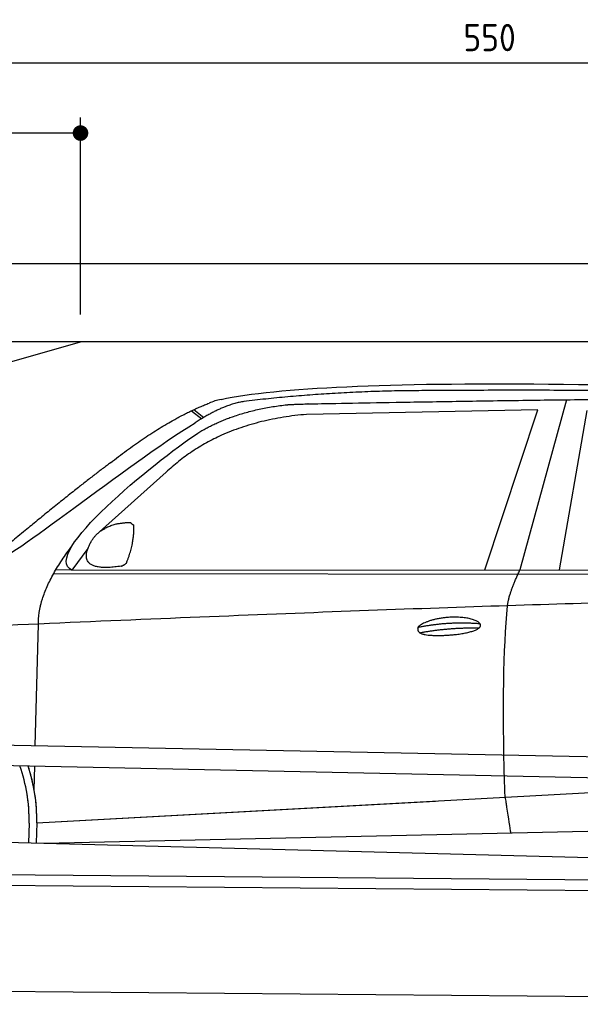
# Model space of a CAD drawing. Header units: millimetres. Extents: x -411 to 6777, y 0 to 6627.
# Tile 4 of 6: x 1744 to 3183, y 4100 to 6627. Entities that reach past the tile are written whole.
import ezdxf

# ---------------------------------------------------------------- set-up
doc = ezdxf.new("R2010")
doc.units = ezdxf.units.MM
doc.layers.add('4', color=3, linetype='Continuous')
for name, color, linetype, lineweight in [('car', 10, 'Continuous', 25), ('Freiraum', 7, 'Continuous', 25), ('Gebäude', 7, 'Continuous', 25), ('Plattform', 7, 'Continuous', 25)]:
    doc.layers.add(name, color=color, linetype=linetype, lineweight=lineweight)
doc.styles.get("Standard").update_dxf_attribs({"font": 'ISOCP.SHX'})
doc.dimstyles.new('GEN-ISO', dxfattribs={"dimscale": 20, "dimtxt": 3.5, "dimasz": 2, "dimexe": 2, "dimexo": 1, "dimgap": 1.5, "dimtad": 1, "dimdec": 1, "dimlfac": 0.1, "dimdsep": 46, "dimtxsty": 'STANDARD', "dimblk": 'PUNKT', "dimcen": 2, "dimclrd": 256, "dimclre": 256, "dimclrt": 2, "dimadec": 0, "dimazin": 0, "dimtp": 0.1, "dimtm": 0.1, "dimtfac": 0.71, "dimtdec": 1, "dimtmove": 2, "dimatfit": 3, "dimldrblk": 'PUNKT', "dimfxl": 2, "dimtolj": 1, "dimarcsym": 0})

# ---------------------------------------------------------------- blocks, each defined once
blk = doc.blocks.new('PUNKT')
at = {"layer": '4', "color": 0, "linetype": 'ByBlock'}
blk.add_line((-0.5, 0), (-1, 0), dxfattribs=at)
at = {"layer": '4', "color": 0, "linetype": 'ByBlock', "const_width": 0.5}
blk.add_lwpolyline([(-0.25, 0, 1), (0.25, 0, 1)], format="xyb", close=True, dxfattribs=at)
blk = doc.blocks.new('*D210')
at = {"layer": '4', "lineweight": -2, "transparency": 16777216}
for p, q in [((200, 5820.9), (200, 6555.8)), ((5700, 6020.9), (5700, 6555.8)), ((240, 6515.8), (5660, 6515.8))]:
    blk.add_line(p, q, dxfattribs=at)
at = {"layer": 'Defpoints', "color": 0, "transparency": 16777216}
for p in [(5700, 6515.8), (5700, 6000.9), (200, 5800.9)]:
    blk.add_point(p, dxfattribs=at)
at = {"layer": '4', "lineweight": -2, "transparency": 16777216, "xscale": 40, "yscale": 40, "zscale": 40, "rotation": 180}
blk.add_blockref('PUNKT', (200, 6515.8), dxfattribs=at)
at = {"layer": '4', "lineweight": -2, "transparency": 16777216, "xscale": 40, "yscale": 40, "zscale": 40}
blk.add_blockref('PUNKT', (5700, 6515.8), dxfattribs=at)
at = {"layer": '4', "color": 2, "transparency": 16777216, "insert": (2950, 6580.8), "char_height": 70, "attachment_point": 5}
blk.add_mtext('550', dxfattribs=at)
blk = doc.blocks.new('Car')
at = {"layer": 'car'}
for p, q in [((3095.4, 5680.1), (2980.1, 5242.1)), ((2133.3, 5643.1), (2159.5, 5622.8)), ((2139.1, 5645.9), (2164.7, 5626)), ((3022.3, 5653.7), (2428.6, 5636.3)), ((2890.1, 5241.3), (3022.3, 5653.7)), ((3081.8, 5243.1), (3148.9, 5652.9)), ((2069.2, 5484.4), (1899.8, 5330.5)), ((1870.5, 5287), (1829.9, 5231)), ((1829.9, 5231), (4481.7, 5256.7)), ((1783, 5221.7), (4426.3, 5242.7)), ((1829.9, 5231), (1788.7, 5231.7)), ((1739.9, 4779.5), (1745.2, 5092)), ((1738, 4666.5), (1739, 4727.1)), ((1738, 4666.5), (1739, 4727.1)), ((1745.3, 4581.9), (3614.3, 4701.2)), ((1745.3, 4581.9), (2768.8, 4647.2)), ((1725.7, 4581.1), (1724.8, 4530.7)), ((1745.3, 4581.9), (1744.6, 4530.3)), ((1765.1, 4530), (3650.5, 4588.6)), ((1666.6, 4531.7), (3715.6, 4497))]:
    blk.add_line(p, q, dxfattribs=at)
for centre, radius, start, end in [((2247.6, 5502.8), 174.5, 102.8736, 113.54), ((1320.9, 4587.7), 404.8, 359.0666, 20.2174), ((1321.2, 4587.9), 424.2, 359.1908, 19.1882), ((1321.2, 4587.9), 424.2, 10.6728, 19.1882), ((1321.2, 4587.9), 404.6, 359.0315, 10.2025), ((1321.2, 4587.9), 424.2, 359.1908, 9.6942)]:
    blk.add_arc(centre, radius, start, end, dxfattribs=at)
for points, degree in [([(2208.8, 5672.9), (2495.8, 5737.1), (3380.9, 5732), (4553.4, 5679.4)], 3), ([(2739.2, 5700.1), (2496.4, 5697.8), (2267.3, 5667.9)], 2), ([(3703.5, 5694.3), (3355.1, 5710.5), (2739.2, 5700.1)], 2), ([(1926, 5507.4), (2066.1, 5618.9), (2178, 5662.7)], 2), ([(2267.3, 5667.9), (2211.1, 5658.3), (2143.2, 5612.4)], 2), ([(2149.8, 5585.7), (2243, 5644.3), (2378.5, 5660.7)], 2), ([(2428.6, 5636.3), (2204.7, 5615), (2069.2, 5484.4)], 2), ([(1630, 5253.6), (1665.7, 5250.2), (1965.7, 5501.8), (2143.2, 5612.4)], 3), ([(1829.9, 5231), (1746.5, 5270.3), (2038.3, 5509.3), (2149.8, 5585.7)], 3), ([(1926, 5507.4), (1845.5, 5446.2), (1743.9, 5361.8), (1615.5, 5255.4), (1621.4, 5253.5)], 4), ([(1878.6, 5304.8), (1894.8, 5335.2), (1937.4, 5349.6)], 2), ([(1937.4, 5349.6), (1966.1, 5355.7), (1979, 5354.6)], 2), ([(1969.6, 5250.4), (1990.5, 5303.6), (1987.5, 5348.5)], 2), ([(1979, 5354.6), (1985.1, 5348.5), (1987.5, 5348.5)], 2), ([(1745.2, 5092), (1742.1, 5175.6), (1829.9, 5293.7)], 2), ([(1956.2, 5242.6), (1834.1, 5222.7), (1878.6, 5304.8)], 2), ([(1956.2, 5242.6), (1962.2, 5244.4), (1969.6, 5250.4)], 2), ([(2949, 5149.9), (2951.9, 5181), (2980.1, 5242.1)], 2), ([(4701, 5187), (3824.4, 5207.4), (1392.3, 5072.9)], 2), ([(2719.4, 5092.5), (2794.8, 5109.4), (2878.4, 5103.7)], 2), ([(2724.5, 5078.7), (2798.5, 5093.3), (2876.4, 5092.5)], 2)]:
    blk.add_open_spline(points, degree=degree, dxfattribs=at)
for points, degree, knots in [([(2378.5, 5660.7), (2405, 5663), (2544.4, 5666.1), (3565.6, 5695.6), (4185.9, 5694.9), (4642.9, 5526.4), (4620.8, 5352.6)], 4, [0.0821318, 0.0821318, 0.0821318, 0.0821318, 0.0821318, 0.258851, 0.508851, 1, 1, 1, 1, 1]), ([(2947.3, 4658.6), (2946.7, 4672.2), (2946.2, 4685.5), (2945.6, 4698.7), (2938.3, 4888.5), (2939.4, 5038.9), (2949, 5149.9)], 3, [0, 0, 0, 0, 0.064923, 0.064923, 0.064923, 1, 1, 1, 1]), ([(2719.4, 5092.5), (2723.6, 5097.6), (2744.6, 5114), (2827.3, 5134.1), (2942.7, 5098), (2834, 5069.4), (2749.2, 5070), (2714.8, 5073.6), (2719.4, 5092.5)], 5, [0, 0, 0, 0, 0, 0, 0.300106, 0.500106, 0.700106, 1, 1, 1, 1, 1, 1]), ([(2947.3, 4658.6), (2948, 4654), (2948.7, 4649.5), (2949.4, 4645.1), (2950.1, 4641.1), (2950.7, 4637.2), (2951.3, 4633.5), (2956.1, 4603.3), (2959.8, 4581.3), (2962.5, 4567.2)], 3, [-0.000011, -0.000011, -0.000011, -0.000011, 0.107576, 0.107576, 0.107576, 0.206414, 0.206414, 0.206414, 1, 1, 1, 1])]:
    blk.add_open_spline(points, degree=degree, knots=knots, dxfattribs=at)
blk = doc.blocks.new('_Dot')
at = {"color": 0, "linetype": 'ByBlock', "lineweight": -2}
blk.add_line((-0.5, 0), (-1, 0), dxfattribs=at)
at = {"color": 0, "linetype": 'ByBlock', "const_width": 0.5}
blk.add_lwpolyline([(-0.25, 0, 1), (0.25, 0, 1)], format="xyb", close=True, dxfattribs=at)
blk = doc.blocks.new('*D216')
at = {"layer": '4', "lineweight": -2, "transparency": 16777216}
for p, q in [((200, 5820.9), (200, 6375.7)), ((1899.7, 5870), (1899.7, 6375.7)), ((1859.7, 6335.7), (240, 6335.7))]:
    blk.add_line(p, q, dxfattribs=at)
at = {"layer": 'Defpoints', "color": 0, "transparency": 16777216}
for p in [(200, 6335.7), (1899.7, 5850), (200, 5800.9)]:
    blk.add_point(p, dxfattribs=at)
at = {"layer": '4', "lineweight": -2, "transparency": 16777216, "xscale": 40, "yscale": 40, "zscale": 40, "rotation": 180}
blk.add_blockref('_Dot', (200, 6335.7), dxfattribs=at)
at = {"layer": '4', "lineweight": -2, "transparency": 16777216, "xscale": 40, "yscale": 40, "zscale": 40}
blk.add_blockref('_Dot', (1899.7, 6335.7), dxfattribs=at)
at = {"layer": '4', "color": 2, "transparency": 16777216, "insert": (1049.8, 6400.7), "char_height": 70, "attachment_point": 5}
blk.add_mtext('170', dxfattribs=at)
blk = doc.blocks.new('Plattform OG 6200 550')
at = {"layer": 'Plattform'}
for p, q in [((5482.3, 4689.6), (348.5, 4792)), ((5481.2, 4633.6), (347.5, 4741)), ((440.2, 4443.6), (5395, 4400.4)), ((446, 4416.5), (5394.8, 4373.4)), ((5437.5, 4100), (372.6, 4144.2))]:
    blk.add_line(p, q, dxfattribs=at)
blk = doc.blocks.new('Gebäude_370_GT190')
at = {"layer": 'Freiraum'}
blk.add_lwpolyline([(200, 5550), (350, 5550), (350, 5400), (499.8, 5400), (1900, 5800)], dxfattribs=at)
at = {"layer": 'Gebäude'}
for p, q in [((5900, 6000), (0, 6000)), ((5700, 5800), (200, 5800))]:
    blk.add_line(p, q, dxfattribs=at)

msp = doc.modelspace()

# ---------------------------------------------------------------- block references
at = {"layer": 'car', "rotation": 359.4752422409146}
msp.add_blockref('Car', (0, 0), dxfattribs=at)
at = {"layer": 'Gebäude'}
msp.add_blockref('Gebäude_370_GT190', (0, 0), dxfattribs=at)
at = {"layer": 'Plattform'}
msp.add_blockref('Plattform OG 6200 550', (0, 0), dxfattribs=at)

# ---------------------------------------------------------------- dimensions: what is measured, and where the dimension line sits
at = {"layer": '4'}
for base, p1, p2, override, picture, middle in [((5700, 6515.8), (200, 5800.88), (5700, 6000.88), {"dimtdec": 3, "dimtolj": 0}, '*D210', (2950, 6580.8)), ((200, 6335.7), (1899.68, 5850), (200, 5800.88), {"dimblk1": 'Dot', "dimblk2": 'Dot', "dimsah": 1, "dimtdec": 3, "dimtolj": 0}, '*D216', (1049.84, 6400.7))]:
    dim = msp.add_linear_dim(base=base, p1=p1, p2=p2, dimstyle='GEN-ISO', override=override, dxfattribs=at)
    dim.commit()
    dim.dimension.update_dxf_attribs({"geometry": picture, "text_midpoint": middle})

doc.saveas('drawing.dxf')
